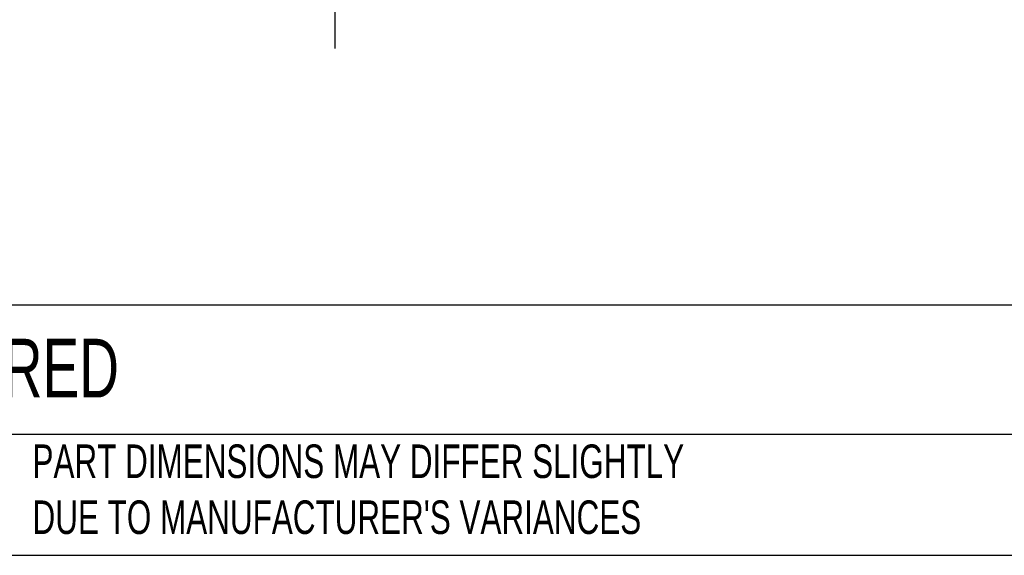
# Model space of a CAD drawing. Header units: millimetres. Extents: x 19 to 819, y 19 to 629.
# Tile 2 of 17: x 163 to 349, y 19 to 120. Entities that reach past the tile are written whole.
import ezdxf

# ---------------------------------------------------------------- set-up
doc = ezdxf.new("R2010")
doc.units = ezdxf.units.MM
doc.header["$LTSCALE"] = 3
doc.linetypes.add('SLD-Solid', pattern=[0])
doc.layers.add('DIMENSIONS', color=140, linetype='SLD-Solid', lineweight=25)
doc.layers.add('TEXT', color=140, linetype='SLD-Solid', lineweight=25)
doc.styles.add('SLDTEXTSTYLE0', font='TXT', dxfattribs={"width": 0.7})
doc.dimstyles.new('SLDDIMSTYLE3', dxfattribs={"dimtxt": 6.474023, "dimasz": 9.906, "dimexe": 0, "dimexo": 0.0625, "dimgap": 1.618506, "dimtad": 0, "dimtih": 1, "dimtoh": 1, "dimdec": 4, "dimlfac": 3, "dimzin": 12, "dimdsep": 46, "dimtxsty": 'SLDTEXTSTYLE0', "dimsah": 1, "dimcen": 0.09, "dimadec": 0, "dimazin": 3, "dimtfac": 1, "dimtdec": 0, "dimtofl": 0, "dimtmove": 0, "dimatfit": 3, "dimfxl": 0, "dimfrac": 2, "dimtolj": 1, "dimtzin": 12, "dimarcsym": 0})

# ---------------------------------------------------------------- blocks, each defined once
blk = doc.blocks.new('_D_5')
at = {"layer": 'DIMENSIONS'}
for p, q in [((256.09, 225.49), (301.4, 251.65)), ((222.48, 167.28), (222.48, 114.96))]:
    blk.add_line(p, q, dxfattribs=at)
for start, end in [(334.6805, 30), (270, 326.3747)]:
    blk.add_arc((222.48, 206.09), 81.6, start, end, dxfattribs=at)
for points in [[(293.15, 246.89), (296.21, 237.35), (298.94, 238.71)], [(222.48, 124.49), (232.46, 123.56), (232.27, 126.61)]]:
    blk.add_solid(points, dxfattribs=at)
at = {"layer": 'DIMENSIONS', "insert": (283.21, 169.09), "char_height": 6.35, "attachment_point": 1, "style": 'SLDTEXTSTYLE0'}
blk.add_mtext('120°', dxfattribs=at)

msp = doc.modelspace()

# ---------------------------------------------------------------- linework, layer by layer
at = {"layer": 'TEXT'}
for p, q in [((819.15, 66.378323), (19.05, 66.378323)), ((819.15, 41.91), (19.05, 41.91)), ((19.05, 19.05), (819.15, 19.05))]:
    msp.add_line(p, q, dxfattribs=at)

# ---------------------------------------------------------------- texts
at = {"layer": 'TEXT', "attachment_point": 1, "style": 'SLDTEXTSTYLE0'}
for s, insert, char_height in [('PATLITE SIGNAL BEACON: RED', (23.897203, 60.019161), 11.1125), ("PART DIMENSIONS MAY DIFFER SLIGHTLY ^JDUE TO MANUFACTURER'S VARIANCES", (165.357853, 40.022323), 6.35)]:
    msp.add_mtext(s, dxfattribs=dict(at, insert=insert, char_height=char_height))

# ---------------------------------------------------------------- dimensions: what is measured, and where the dimension line sits
at = {"layer": 'DIMENSIONS'}
dim = msp.add_angular_dim_2l(base=(261.022722, 134.165221), line1=((222.478193, 171.088637), (222.478193, 206.088637)), line2=((252.789083, 223.588637), (222.478193, 206.088637)), dimstyle='SLDDIMSTYLE3', dxfattribs=at)
dim.commit()
dim.dimension.update_dxf_attribs({"geometry": '_D_5', "text_midpoint": (293.578547, 166.046183), "dimtype": 162})

doc.saveas('drawing.dxf')
